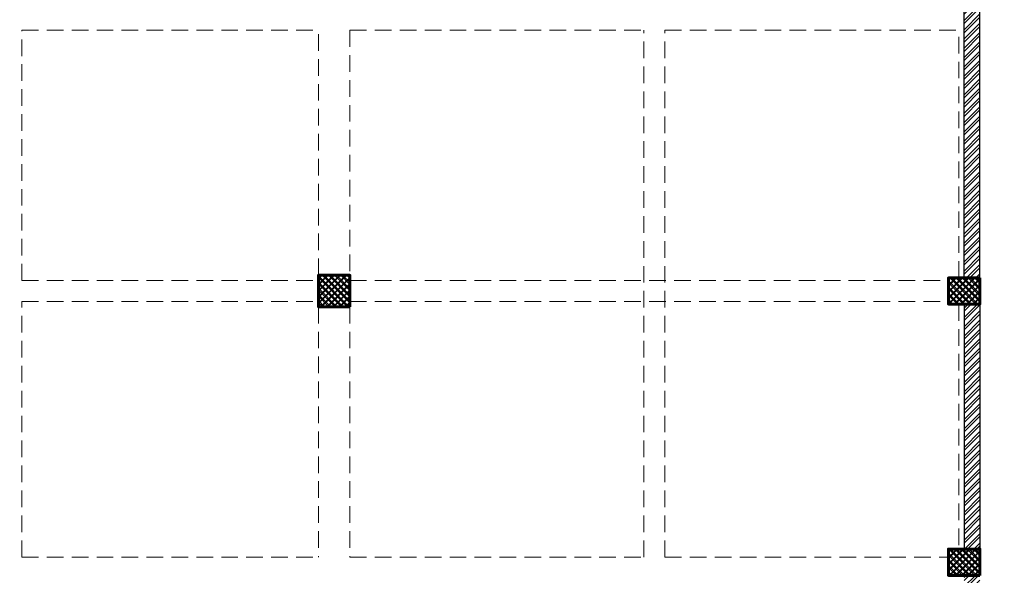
# Model space of a CAD drawing. Header units: inches. Extents: x 110711 to 158499, y 12149 to 19253.
# Tile 25 of 46: x 123735 to 124298, y 17561 to 17878. Entities that reach past the tile are written whole.
import ezdxf

# ---------------------------------------------------------------- set-up
doc = ezdxf.new("R2010")
doc.units = ezdxf.units.IN
doc.header["$MEASUREMENT"] = 0
doc.linetypes.add('HIDDEN', pattern=[0.375, 0.25, -0.125])
doc.layers.add('AR PLANS', color=7, linetype='Continuous')
for name, color, linetype, lineweight in [('HVAC SERVICE', 7, 'Continuous', 35), ('HVAC TEXT PP', 7, 'Continuous', 20), ('PD_COLUMN', 2, 'Continuous', 60), ('PD_HATCH', 45, 'Continuous', 9)]:
    doc.layers.add(name, color=color, linetype=linetype, lineweight=lineweight)
doc.layers.add('PD_BASE', color=8, linetype='Continuous', transparency=0.5)
doc.styles.get("Standard").update_dxf_attribs({"font": 'romans.shx', "height": 6})
pattern_1 = [(45, (145443.2833, 25769.4912), (-1.767766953, 1.767766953), []), (135, (145443.2833, 25769.4912), (-1.767766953, -1.767766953), [])]

# ---------------------------------------------------------------- blocks, each defined once
blk = doc.blocks.new('columns2')
at = {"layer": 'PD_HATCH'}
h = blk.add_hatch(dxfattribs=at)
h.set_pattern_fill('ANSI37', color=175, scale=20)
h.paths.add_polyline_path([(387, -250), (387, -268), (369, -268), (369, -250)])
h.paths.add_polyline_path([(18, 0), (18, -15), (0, -15), (0, 0)])
h.paths.add_polyline_path([(18, -828), (18, -813), (0, -813), (0, -828)])
h.paths.add_polyline_path([(201, -870), (186, -870), (186, -888), (201, -888)])
h.paths.add_polyline_path([(570, -870), (555, -870), (555, -888), (570, -888)])
h.paths.add_polyline_path([(754.5, -870), (739.5, -870), (739.5, -888), (754.5, -888)])
h.paths.add_polyline_path([(934.5, -870), (919.5, -870), (919.5, -888), (934.5, -888)])
h.paths.add_polyline_path([(385.5, -870), (370.5, -870), (370.5, -888), (385.5, -888)])
h.paths.add_polyline_path([(201, 42), (186, 42), (186, 60), (201, 60)])
h.paths.add_polyline_path([(387, -578), (387, -560), (369, -560), (369, -578)])
h.paths.add_polyline_path([(1116, -731.5), (1116, -716.5), (1098, -716.5), (1098, -731.5)])
h.paths.add_polyline_path([(1116, -111.5), (1116, -96.5), (1098, -96.5), (1098, -111.5)])
h.paths.add_polyline_path([(1116, -561.5), (1116, -576.5), (1098, -576.5), (1098, -561.5)])
h.paths.add_polyline_path([(1116, -251.5), (1116, -266.5), (1098, -266.5), (1098, -251.5)])
h.paths.add_polyline_path([(0, -731.5), (0, -716.5), (18, -716.5), (18, -731.5)])
h.paths.add_polyline_path([(0, -111.5), (0, -96.5), (18, -96.5), (18, -111.5)])
h.paths.add_polyline_path([(0, -406.5), (0, -421.5), (18, -421.5), (18, -406.5)])
h.paths.add_polyline_path([(0, -561.5), (0, -576.5), (18, -576.5), (18, -561.5)])
h.paths.add_polyline_path([(0, -251.5), (0, -266.5), (18, -266.5), (18, -251.5)])
h.paths.add_polyline_path([(993, -111.5), (993, -99.5), (984, -99.5), (984, -111.5)])
h.paths.add_polyline_path([(993, -189.5), (993, -201.5), (984, -201.5), (984, -189.5)])
h.paths.add_polyline_path([(903, -111.5), (903, -99.5), (912, -99.5), (912, -111.5)])
h.paths.add_polyline_path([(903, -189.5), (903, -201.5), (912, -201.5), (912, -189.5)])
h.paths.add_polyline_path([(75, -870), (60, -870), (60, -888), (75, -888)])
h.paths.add_polyline_path([(1116, -870), (1101, -870), (1101, -888), (1116, -888)])
h.paths.add_polyline_path([(75, 42), (60, 42), (60, 60), (75, 60)])
h.paths.add_polyline_path([(570, 42), (555, 42), (555, 60), (570, 60)])
h.paths.add_polyline_path([(754.5, 42), (739.5, 42), (739.5, 60), (754.5, 60)])
h.paths.add_polyline_path([(934.5, 42), (919.5, 42), (919.5, 60), (934.5, 60)])
h.paths.add_polyline_path([(385.5, 42), (370.5, 42), (370.5, 60), (385.5, 60)])
h.paths.add_polyline_path([(1116, 42), (1101, 42), (1101, 60), (1116, 60)])
h.paths.add_polyline_path([(738, -250), (738, -268), (756, -268), (756, -250)])
h.paths.add_polyline_path([(756, -578), (756, -560), (738, -560), (738, -578)])
at = {"layer": 'PD_COLUMN', "color": 175}
for points in [[(756, -578), (756, -560), (738, -560), (738, -578)], [(1116, -561.5), (1116, -576.5), (1098, -576.5), (1098, -561.5)], [(1116, -731.5), (1116, -716.5), (1098, -716.5), (1098, -731.5)]]:
    blk.add_lwpolyline(points, close=True, dxfattribs=at)
at = {"layer": 'PD_HATCH', "color": 175, "linetype": 'HIDDEN', "ltscale": 38}
for p, q in [((1116, -561.5), (1116, -266.5)), ((568.5, -563), (568.5, -420)), ((568.5, -420), (738, -420)), ((738, -560), (738, -420)), ((756, -420), (924, -420)), ((756, -420), (756, -560)), ((924, -721), (924, -420)), ((936, -420), (1104, -420)), ((936, -721), (936, -420)), ((1104, -561.5), (1104, -420)), ((568.5, -563), (738, -563)), ((756, -563), (1098, -563)), ((568.5, -721), (568.5, -575)), ((568.5, -575), (738, -575)), ((738, -578), (738, -721)), ((756, -575), (1098, -575)), ((756, -578), (756, -721)), ((1104, -576.5), (1104, -716.5)), ((1116, -576.5), (1116, -716.5)), ((568.5, -721), (738, -721)), ((756, -721), (924, -721)), ((936, -721), (1098, -721))]:
    blk.add_line(p, q, dxfattribs=at)
blk = doc.blocks.new('FF')
at = {"layer": 'PD_BASE'}
h = blk.add_hatch(dxfattribs=at)
h.set_pattern_fill('ANSI32', color=8, scale=10)
h.set_pattern_definition([(45, (5.85, -834.2493), (-2.65165, 2.65165), []), (45, (7.6176, -834.2493), (-2.65165, 2.65165), [])])
h.paths.add_polyline_path([(9, -791.5), (0, -791.5), (0, -873), (9, -873)])
h.paths.add_polyline_path([(370.5, -939), (201, -939), (201, -948), (370.5, -948)])
h.paths.add_polyline_path([(555, -939), (385.5, -939), (385.5, -948), (555, -948)])
h.paths.add_polyline_path([(9, -75), (0, -75), (0, -156.5), (9, -156.5)])
h.paths.add_polyline_path([(9, -171.5), (0, -171.5), (0, -311.5), (9, -311.5)])
h.paths.add_polyline_path([(9, -326.5), (0, -326.5), (0, -466.5), (9, -466.5)])
h.paths.add_polyline_path([(9, -481.5), (0, -481.5), (0, -621.5), (9, -621.5)])
h.paths.add_polyline_path([(9, -636.5), (0, -636.5), (0, -776.5), (9, -776.5)])
h.paths.add_polyline_path([(1101, 0), (934.5, 0), (934.5, -9), (1101, -9)])
h.paths.add_polyline_path([(919.5, 0), (754.5, 0), (754.5, -9), (919.5, -9)])
h.paths.add_polyline_path([(739.5, 0), (570, 0), (570, -9), (739.5, -9)])
h.paths.add_polyline_path([(555, 0), (385.5, 0), (385.5, -9), (555, -9)])
h.paths.add_polyline_path([(186, 0), (75, 0), (75, -9), (186, -9)])
h.paths.add_polyline_path([(60, 0), (0, 0), (0, -60), (9, -60), (9, -9), (60, -9)])
h.paths.add_polyline_path([(9, -888), (0, -888), (0, -948), (60, -948), (60, -939), (9, -939)])
h.paths.add_polyline_path([(186, -939), (75, -939), (75, -948), (186, -948)])
h.paths.add_polyline_path([(594.75, -939), (570, -939), (570, -948), (594.75, -948)])
h.paths.add_polyline_path([(739.5, -939), (714.75, -939), (714.75, -948), (739.5, -948)])
h.paths.add_polyline_path([(777, -939), (754.5, -939), (754.5, -948), (777, -948)])
h.paths.add_polyline_path([(919.5, -939), (897, -939), (897, -948), (919.5, -948)])
h.paths.add_polyline_path([(957, -939), (934.5, -939), (934.5, -948), (957, -948)])
h.paths.add_polyline_path([(1101, -939), (1077, -939), (1077, -948), (1101, -948)])
h.paths.add_polyline_path([(1116, -930), (1107, -930)])
h.paths.add_polyline_path([(1116, -791.5), (1107, -791.5), (1107, -930), (1116, -930)])
h.paths.add_polyline_path([(1116, -636.5), (1107, -636.5), (1107, -776.5), (1116, -776.5)])
h.paths.add_polyline_path([(1116, -326.5), (1107, -326.5), (1107, -621.5), (1116, -621.5)])
h.paths.add_polyline_path([(1116, -18), (1107, -18), (1107, -156.5), (1116, -156.5)])
h.paths.add_polyline_path([(1098, -159.5), (993, -159.5), (993, -168.5), (1098, -168.5)])
h.paths.add_polyline_path([(993, -171.5), (984, -171.5), (984, -249.5), (993, -249.5)])
h.paths.add_polyline_path([(984, -159.5), (912, -159.5), (912, -168.5), (984, -168.5)])
h.paths.add_polyline_path([(912, -171.5), (903, -171.5), (903, -249.5), (912, -249.5)])
h.paths.add_polyline_path([(903, -159.5), (822, -159.5), (822, -261.5), (849, -261.5), (849, -252.5), (831, -252.5), (831, -168.5), (903, -168.5)])
h.paths.add_polyline_path([(903, -252.5), (885, -252.5), (885, -261.5), (903, -261.5)], flags=17)
h.paths.add_polyline_path([(930, -252.5), (912, -252.5), (912, -261.5), (930, -261.5)])
h.paths.add_polyline_path([(984, -252.5), (966, -252.5), (966, -261.5), (984, -261.5)])
h.paths.add_polyline_path([(993, -261.5), (984, -261.5), (984, -324.5), (993, -324.5)])
h.paths.add_polyline_path([(1116, -310.5), (1107, -310.5), (1107, -311.5), (1116, -311.5)])
h.paths.add_polyline_path([(1116, -171.5), (1107, -171.5), (1107, -190.5), (1116, -190.5)])
h.paths.add_polyline_path([(237.75, -9), (237.75, 0), (201, 0), (201, -9)])
h.paths.add_polyline_path([(333.75, 0), (333.75, -9), (370.5, -9), (370.5, 0)])
h = blk.add_hatch(dxfattribs=at)
h.set_pattern_fill('ANSI37', color=8, scale=20)
h.set_pattern_definition(pattern_1)
h.paths.add_polyline_path([(756, -638), (756, -620), (738, -620), (738, -638)])
h = blk.add_hatch(dxfattribs=at)
h.set_pattern_fill('ANSI37', color=8, scale=20)
h.set_pattern_definition(pattern_1)
h.paths.add_polyline_path([(1116, -621.5), (1116, -636.5), (1098, -636.5), (1098, -621.5)])
h = blk.add_hatch(dxfattribs=at)
h.set_pattern_fill('ANSI37', color=8, scale=20)
h.set_pattern_definition(pattern_1)
h.paths.add_polyline_path([(1116, -791.5), (1116, -776.5), (1098, -776.5), (1098, -791.5)])
at = {"layer": 'PD_BASE', "color": 8, "lineweight": 30}
for p, q in [((1116, -621.5), (1116, -310.5)), ((1107, -621.5), (1107, -326.5)), ((1107, -636.5), (1107, -776.5)), ((1116, -636.5), (1116, -776.5))]:
    blk.add_line(p, q, dxfattribs=at)
at = {"layer": 'PD_BASE', "color": 8}
for points in [[(756, -638), (756, -620), (738, -620), (738, -638)], [(1116, -621.5), (1116, -636.5), (1098, -636.5), (1098, -621.5)], [(1116, -791.5), (1116, -776.5), (1098, -776.5), (1098, -791.5)]]:
    blk.add_lwpolyline(points, close=True, dxfattribs=at)
blk = doc.blocks.new('HVAC SERVICE')
at = {"layer": 'HVAC TEXT PP', "char_height": 6, "width": 237.4875, "attachment_point": 1, "bg_fill": 2}
for s, insert in [('\\pi93.773;1 NOS 11 TR DUCT ABLE UNIT \\P\\pi127.77;SIZE:-W1820XD780H475\\P\\pi192.34;CFM 4400 ', (86.98, -502.24)), ('\\pi175.77;14 NOS S.A.G\\P\\pi156.34;SIZE:-550X150MM\\P\\pi169.49;314 CFM EACH\\P\\pi138.06;COLLAR SIZE:550X150 ', (86.98, -611.71))]:
    blk.add_mtext(s, dxfattribs=dict(at, insert=insert))

msp = doc.modelspace()

# ---------------------------------------------------------------- block references
at = {"layer": 'AR PLANS'}
for name, p in [('FF', (123167.99, 18352.43)), ('columns2', (123167.99, 18292.43))]:
    msp.add_blockref(name, p, dxfattribs=at)

# ---------------------------------------------------------------- next in the draw order: block references
at = {"layer": 'HVAC SERVICE'}
msp.add_blockref('HVAC SERVICE', (123167.99, 18352.43), dxfattribs=at)

doc.saveas('drawing.dxf')
